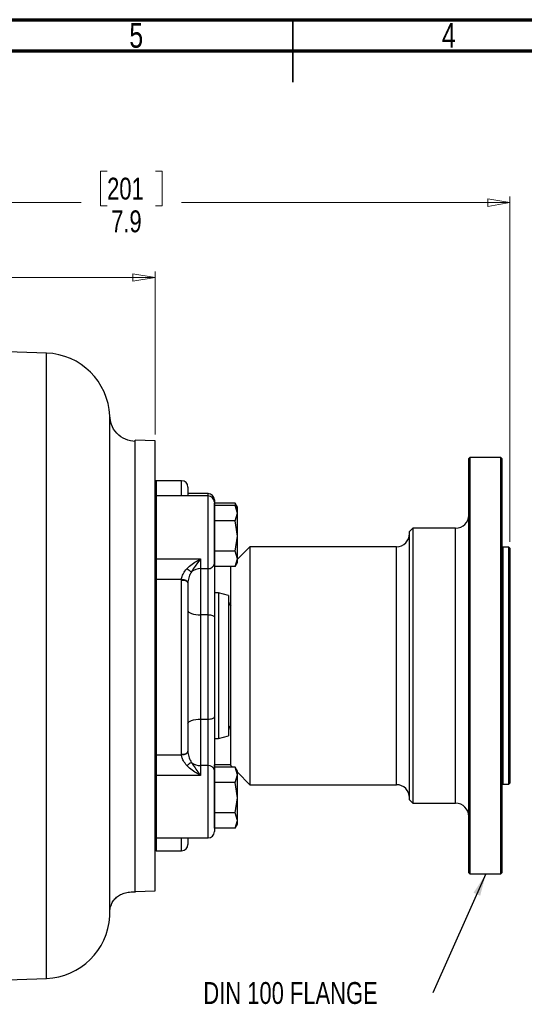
# Model space of a CAD drawing. Header units: inches. Extents: x 0.6 to 16.3, y 0.2 to 11.5.
# Tile 9 of 18: x 6.7 to 9.9, y 5.3 to 11.5. Entities that reach past the tile are written whole.
import ezdxf

# ---------------------------------------------------------------- set-up
doc = ezdxf.new("R2010")
doc.units = ezdxf.units.IN
doc.header["$MEASUREMENT"] = 0
doc.styles.add('SLDTEXTSTYLE0', font='TXT', dxfattribs={"width": 0.75})
doc.dimstyles.new('SLDDIMSTYLE3', dxfattribs={"dimtxt": 0.137795, "dimasz": 0.14, "dimexe": 0, "dimexo": 0.0625, "dimgap": 0.034449, "dimtad": 0, "dimdec": 1, "dimlfac": 1.5, "dimrnd": 1e-09, "dimzin": 12, "dimdsep": 46, "dimtxsty": 'SLDTEXTSTYLE0', "dimblk1": 'CLOSED', "dimblk2": 'CLOSED', "dimsah": 1, "dimcen": 0.09, "dimadec": 0, "dimazin": 3, "dimtfac": 1, "dimtofl": 0, "dimtmove": 0, "dimatfit": 3, "dimldrblk": 'CLOSED', "dimfxl": 0, "dimfrac": 2, "dimtolj": 1, "dimtzin": 12, "dimarcsym": 0})
doc.dimstyles.new('SLDDIMSTYLE5', dxfattribs={"dimtxt": 0.18, "dimasz": 0.14, "dimexe": 0, "dimexo": 0.0625, "dimgap": 0, "dimtad": 0, "dimtih": 1, "dimtoh": 1, "dimdec": 0, "dimrnd": 1e-09, "dimzin": 0, "dimdsep": 46, "dimtxsty": 'Standard', "dimsah": 1, "dimcen": 0.09, "dimadec": 0, "dimazin": 0, "dimtfac": 0.14, "dimtdec": 0, "dimtofl": 0, "dimtmove": 0, "dimatfit": 3, "dimfxl": 0, "dimfrac": 2, "dimtolj": 1, "dimtzin": 0, "dimarcsym": 0})

# ---------------------------------------------------------------- blocks, each defined once
blk = doc.blocks.new('_Closed')
at = {"color": 0, "linetype": 'ByBlock', "lineweight": -2}
for p, q in [((-1, 0.166667), (0, 0)), ((-1, 0.166667), (-1, -0.166667)), ((0, 0), (-1, -0.166667)), ((0, 0), (-1, 0))]:
    blk.add_line(p, q, dxfattribs=at)
blk = doc.blocks.new('_D_7')
at = {"color": 7, "linetype": 'Continuous', "lineweight": 0}
for p, q in [((7.2953, 10.5411), (7.2533, 10.5411)), ((7.2533, 10.5411), (7.2533, 10.3223)), ((7.6007, 10.5411), (7.6427, 10.5411)), ((7.6427, 10.5411), (7.6427, 10.3223)), ((4.5522, 10.3629), (4.5522, 10.382)), ((9.8325, 8.2034), (9.8325, 10.382)), ((4.5522, 10.3426), (7.1324, 10.3426)), ((7.2533, 10.3223), (7.2953, 10.3223)), ((7.6427, 10.3223), (7.6007, 10.3223)), ((9.8325, 10.3426), (7.7635, 10.3426))]:
    blk.add_line(p, q, dxfattribs=at)
at = {"color": 7, "linetype": 'Continuous', "lineweight": 18, "xscale": 0.14, "yscale": 0.14, "rotation": 180.0000000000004}
blk.add_blockref('_Closed', (4.5522, 10.3426), dxfattribs=at)
at = {"color": 7, "linetype": 'Continuous', "lineweight": 18, "xscale": 0.14, "yscale": 0.14}
blk.add_blockref('_Closed', (9.8325, 10.3426), dxfattribs=at)
at = {"color": 7, "linetype": 'Continuous', "lineweight": 18, "char_height": 0.1378, "attachment_point": 1, "style": 'SLDTEXTSTYLE0'}
for s, insert in [('201', (7.2953, 10.5)), ('7.9', (7.3207, 10.2938))]:
    blk.add_mtext(s, dxfattribs=dict(at, insert=insert))
blk = doc.blocks.new('_D_8')
at = {"color": 7, "linetype": 'Continuous', "lineweight": 0}
for p, q in [((5.9081, 10.0687), (5.8661, 10.0687)), ((5.8661, 10.0687), (5.8661, 9.8499)), ((6.2135, 10.0687), (6.2555, 10.0687)), ((6.2555, 10.0687), (6.2555, 9.8499)), ((4.5522, 9.8702), (5.7452, 9.8702)), ((7.5975, 9.8702), (6.3763, 9.8702)), ((7.5975, 8.8806), (7.5975, 9.9096)), ((5.8661, 9.8499), (5.9081, 9.8499)), ((6.2555, 9.8499), (6.2135, 9.8499))]:
    blk.add_line(p, q, dxfattribs=at)
at = {"color": 7, "linetype": 'Continuous', "lineweight": 18, "xscale": 0.14, "yscale": 0.14, "rotation": 180.0000000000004}
blk.add_blockref('_Closed', (4.5522, 9.8702), dxfattribs=at)
at = {"color": 7, "linetype": 'Continuous', "lineweight": 18, "xscale": 0.14, "yscale": 0.14}
blk.add_blockref('_Closed', (7.5975, 9.8702), dxfattribs=at)
at = {"color": 7, "linetype": 'Continuous', "lineweight": 18, "char_height": 0.1378, "attachment_point": 1, "style": 'SLDTEXTSTYLE0'}
for s, insert in [('116', (5.9081, 10.0275)), ('4.6', (5.9335, 9.8214))]:
    blk.add_mtext(s, dxfattribs=dict(at, insert=insert))
blk = doc.blocks.new('SW_NOTE_0_2')
at = {"color": 0, "linetype": 'Continuous', "lineweight": 0, "insert": (-1.4446, 0.0686), "char_height": 0.137795, "attachment_point": 1, "style": 'SLDTEXTSTYLE0'}
blk.add_mtext('DIN 100 FLANGE', dxfattribs=at)

msp = doc.modelspace()

# ---------------------------------------------------------------- linework, layer by layer
at = {"color": 7, "linetype": 'Continuous', "lineweight": 70}
for p, q in [((0.5906, 11.4961), (16.3386, 11.4961)), ((0.7874, 11.2992), (16.1417, 11.2992))]:
    msp.add_line(p, q, dxfattribs=at)
at = {"color": 7, "linetype": 'Continuous', "lineweight": 35}
for p, q in [((8.4646, 11.4961), (8.4646, 11.1024)), ((8.4646, 11.2992), (8.4646, 11.4961))]:
    msp.add_line(p, q, dxfattribs=at)
at = {"color": 7, "linetype": 'Continuous', "lineweight": 25}
for p, q in [((6.9133, 9.394), (4.5522, 9.4765)), ((7.3118, 8.9983), (7.3118, 8.9987)), ((7.5975, 8.8413), (7.4723, 8.8456)), ((7.5975, 6.005), (7.5975, 8.8413)), ((9.5802, 8.7358), (9.5735, 8.7292)), ((9.5735, 8.6847), (9.5735, 8.7292)), ((9.7749, 8.7358), (9.5802, 8.7358)), ((9.5802, 8.7358), (9.5802, 8.6911)), ((9.5802, 8.6911), (9.5802, 6.1105)), ((9.7815, 8.7292), (9.7749, 8.7358)), ((9.7749, 6.1105), (9.7749, 8.7358)), ((9.7815, 8.7292), (9.7815, 6.1172)), ((9.5735, 6.1172), (9.5735, 8.6847)), ((7.7642, 8.5898), (7.6042, 8.5898)), ((7.8042, 8.5498), (7.8042, 8.4942)), ((7.9309, 8.5086), (7.8042, 8.5086)), ((7.9309, 8.4942), (7.6042, 8.4942)), ((7.9709, 8.4686), (7.9709, 8.4542)), ((7.9709, 8.4542), (7.9709, 8.068)), ((7.9709, 8.4333), (7.9709, 8.4477)), ((8.1018, 8.4477), (7.9709, 8.4477)), ((8.1167, 8.4219), (8.1018, 8.4478)), ((8.1114, 8.4167), (8.1018, 8.4477)), ((7.9709, 8.3852), (7.9709, 8.4333)), ((8.1018, 8.4333), (7.9709, 8.4333)), ((7.9709, 8.3371), (7.9709, 8.3852)), ((8.1167, 8.4075), (8.1018, 8.4334)), ((8.1167, 8.3852), (8.1018, 8.4333)), ((8.1018, 8.3371), (8.1167, 8.3852)), ((8.1167, 8.4075), (8.1167, 8.4219)), ((8.1167, 8.3852), (8.1167, 8.4075)), ((8.1167, 8.2409), (8.1167, 8.3852)), ((7.9709, 8.2409), (7.9709, 8.3371)), ((8.1018, 8.3371), (7.9709, 8.3371)), ((8.1167, 8.2409), (8.1018, 8.3371)), ((9.2209, 8.2898), (9.2002, 8.2692)), ((9.2002, 8.2403), (9.2002, 8.2692)), ((9.4902, 8.2898), (9.2209, 8.2898)), ((9.2209, 8.2898), (9.2209, 8.2603)), ((9.2209, 8.2603), (9.2209, 6.5565)), ((7.9709, 8.1447), (7.9709, 8.2409)), ((8.1018, 8.1447), (8.1167, 8.2409)), ((8.1167, 8.0965), (8.1167, 8.2409)), ((9.2002, 6.5772), (9.2002, 8.2403)), ((8.1018, 8.1447), (7.9709, 8.1447)), ((7.9709, 8.0965), (7.9709, 8.1447)), ((8.1167, 8.0965), (8.1018, 8.1447)), ((8.1949, 8.1732), (8.1167, 8.095)), ((9.1169, 8.1732), (8.1949, 8.1732)), ((8.1949, 8.1732), (8.1949, 8.1476)), ((8.1949, 8.1476), (8.1949, 6.6732)), ((9.8259, 8.1707), (9.7882, 8.1707)), ((9.8325, 8.164), (9.8259, 8.1707)), ((9.8259, 6.6757), (9.8259, 8.1707)), ((9.8325, 8.164), (9.8325, 6.6823)), ((7.6042, 8.0969), (7.8842, 8.0969)), ((7.6042, 8.0969), (7.6042, 7.966)), ((7.8842, 8.0969), (7.8842, 8.0355)), ((7.9709, 8.0484), (7.9709, 8.0965)), ((8.1018, 8.0484), (8.1167, 8.0965)), ((8.1018, 8.0483), (8.1167, 8.0742)), ((8.1167, 8.0742), (8.1167, 8.0965)), ((7.8842, 8.0355), (7.9309, 8.0355)), ((7.8842, 8.0355), (7.8842, 7.7443)), ((7.9309, 7.7443), (7.9309, 8.0355)), ((7.9709, 8.068), (7.9709, 7.7307)), ((8.1018, 8.0484), (7.9709, 8.0484)), ((8.0749, 8.0317), (8.0749, 8.0484)), ((8.0749, 6.7932), (8.0749, 8.0317)), ((7.6042, 7.966), (7.6042, 6.8624)), ((7.7642, 7.966), (7.6042, 7.966)), ((7.7642, 7.9632), (7.7642, 7.966)), ((7.7642, 6.8652), (7.7642, 7.9632)), ((7.8042, 7.9468), (7.8042, 7.9447)), ((7.8042, 7.9447), (7.8042, 6.8843)), ((7.9975, 7.8825), (7.9709, 7.8825)), ((8.0602, 7.8657), (7.9975, 7.8825)), ((7.9975, 7.8825), (7.9975, 6.9638)), ((8.0602, 7.8657), (8.0602, 6.9806)), ((7.8842, 7.7443), (7.8842, 7.0866)), ((7.9309, 7.7443), (7.8842, 7.7443)), ((7.9309, 7.0866), (7.9309, 7.7443)), ((7.9709, 7.7307), (7.9709, 7.1008)), ((7.8842, 7.0866), (7.9309, 7.0866)), ((7.8842, 7.0866), (7.8842, 6.7938)), ((7.9309, 6.7938), (7.9309, 7.0866)), ((7.9709, 7.1008), (7.9709, 6.7617)), ((7.9709, 6.9638), (7.9975, 6.9638)), ((7.9975, 6.9638), (8.0602, 6.9806)), ((7.6042, 6.8624), (7.7642, 6.8624)), ((7.6042, 6.8624), (7.6042, 6.7313)), ((7.7642, 6.8624), (7.7642, 6.8652)), ((7.8042, 6.8843), (7.8042, 6.8822)), ((7.8842, 6.7938), (7.8842, 6.7313)), ((7.9309, 6.7938), (7.8842, 6.7938)), ((7.9709, 6.7835), (7.9709, 6.7979)), ((8.0749, 6.7979), (7.9709, 6.7979)), ((7.9709, 6.7354), (7.9709, 6.7835)), ((8.1018, 6.7835), (7.9709, 6.7835)), ((8.0749, 6.7932), (8.0845, 6.7835)), ((8.1167, 6.7577), (8.1018, 6.7836)), ((8.1167, 6.7354), (8.1018, 6.7835)), ((7.8842, 6.7313), (7.6042, 6.7313)), ((7.9709, 6.7617), (7.9709, 6.3777)), ((7.9709, 6.6873), (7.9709, 6.7354)), ((8.1018, 6.6873), (8.1167, 6.7354)), ((8.1167, 6.7354), (8.1167, 6.7577)), ((8.1167, 6.7513), (8.1949, 6.6732)), ((8.1167, 6.591), (8.1167, 6.7354)), ((7.9709, 6.591), (7.9709, 6.6873)), ((8.1018, 6.6873), (7.9709, 6.6873)), ((8.1167, 6.591), (8.1018, 6.6873)), ((8.1949, 6.6732), (9.1169, 6.6732)), ((9.7882, 6.6757), (9.8259, 6.6757)), ((9.8259, 6.6757), (9.8325, 6.6823)), ((7.9709, 6.4948), (7.9709, 6.591)), ((8.1018, 6.4948), (8.1167, 6.591)), ((8.1167, 6.4467), (8.1167, 6.591)), ((9.2002, 6.5772), (9.2209, 6.5565)), ((9.2209, 6.5565), (9.4902, 6.5565)), ((8.1018, 6.4948), (7.9709, 6.4948)), ((7.9709, 6.4467), (7.9709, 6.4948)), ((8.1167, 6.4467), (8.1018, 6.4948)), ((7.9709, 6.3986), (7.9709, 6.4467)), ((8.1018, 6.3986), (7.9709, 6.3986)), ((8.1018, 6.3986), (8.1167, 6.4467)), ((8.1018, 6.3985), (8.1167, 6.4244)), ((8.1167, 6.4244), (8.1167, 6.4467)), ((7.6042, 6.3377), (7.9309, 6.3377)), ((7.8042, 6.3377), (7.8042, 6.2965)), ((7.6042, 6.2565), (7.7642, 6.2565)), ((9.5735, 6.1172), (9.5802, 6.1105)), ((9.5802, 6.1105), (9.7749, 6.1105)), ((9.7749, 6.1105), (9.7815, 6.1172)), ((7.4722, 6.0007), (7.5975, 6.005)), ((5.9602, 5.419), (6.9133, 5.4523))]:
    msp.add_line(p, q, dxfattribs=at)
at = {"color": 8, "linetype": 'Continuous', "lineweight": 25}
for p, q in [((6.9133, 7.4232), (6.9133, 9.394)), ((7.6042, 8.5898), (7.6042, 8.4942)), ((7.7642, 8.4942), (7.7642, 8.5898)), ((7.9309, 8.4942), (7.9309, 8.5086)), ((7.6042, 8.4942), (7.6042, 8.0969)), ((7.9309, 8.0355), (7.9309, 8.4942)), ((9.4902, 8.2603), (9.4902, 8.2898)), ((9.4902, 6.5565), (9.4902, 8.2603)), ((9.1169, 8.1476), (9.1169, 8.1732)), ((9.1169, 6.6732), (9.1169, 8.1476)), ((9.7882, 8.1707), (9.7882, 6.6757)), ((6.9133, 5.4523), (6.9133, 7.4232)), ((7.9309, 6.3377), (7.9309, 6.7938)), ((7.6042, 6.7313), (7.6042, 6.3377)), ((7.6042, 6.3377), (7.6042, 6.2565)), ((7.7642, 6.2565), (7.7642, 6.3377))]:
    msp.add_line(p, q, dxfattribs=at)
at = {"color": 7, "linetype": 'Continuous', "lineweight": 25, "flags": 128}
for points in [[(7.5975, 8.1007), (7.5977, 8.1), (7.598, 8.0993), (7.5987, 8.0986), (7.5995, 8.098), (7.6005, 8.0976), (7.6017, 8.0972), (7.6029, 8.097), (7.6042, 8.0969)], [(7.5975, 7.9629), (7.5977, 7.9635), (7.598, 7.9641), (7.5987, 7.9646), (7.5995, 7.9651), (7.6005, 7.9655), (7.6017, 7.9658), (7.6029, 7.9659), (7.6042, 7.966)], [(7.8042, 7.9468), (7.8034, 7.9504), (7.8011, 7.9539), (7.7974, 7.9572), (7.7924, 7.96), (7.7864, 7.9625), (7.7795, 7.9643), (7.772, 7.9655), (7.7642, 7.966)], [(7.7642, 7.9632), (7.772, 7.9628), (7.7795, 7.9618), (7.7864, 7.9601), (7.7925, 7.9578), (7.7975, 7.955), (7.8012, 7.9518), (7.8034, 7.9483), (7.8042, 7.9447)], [(7.8042, 7.7714), (7.8057, 7.7661), (7.8103, 7.761), (7.8177, 7.7563), (7.8276, 7.7522), (7.8398, 7.7488), (7.8536, 7.7463), (7.8686, 7.7448), (7.8842, 7.7443)], [(7.9309, 7.7443), (7.9387, 7.744), (7.9462, 7.7432), (7.9531, 7.742), (7.9592, 7.7403), (7.9641, 7.7382), (7.9678, 7.7359), (7.9701, 7.7333), (7.9709, 7.7307)], [(7.8042, 7.0581), (7.8057, 7.0637), (7.8103, 7.069), (7.8177, 7.0739), (7.8276, 7.0782), (7.8398, 7.0818), (7.8536, 7.0844), (7.8686, 7.086), (7.8842, 7.0866)], [(7.9309, 7.0866), (7.9387, 7.0868), (7.9462, 7.0876), (7.9531, 7.0889), (7.9592, 7.0907), (7.9641, 7.0929), (7.9678, 7.0953), (7.9701, 7.098), (7.9709, 7.1008)], [(7.5975, 6.8656), (7.5977, 6.865), (7.598, 6.8644), (7.5987, 6.8638), (7.5995, 6.8633), (7.6005, 6.8629), (7.6017, 6.8626), (7.6029, 6.8624), (7.6042, 6.8624)], [(7.7642, 6.8652), (7.772, 6.8655), (7.7795, 6.8666), (7.7864, 6.8684), (7.7925, 6.8708), (7.7975, 6.8737), (7.8012, 6.877), (7.8034, 6.8806), (7.8042, 6.8843)], [(7.7642, 6.8624), (7.772, 6.8629), (7.7795, 6.8641), (7.7864, 6.866), (7.7924, 6.8685), (7.7974, 6.8715), (7.8011, 6.8749), (7.8034, 6.8785), (7.8042, 6.8822)], [(7.5975, 6.7276), (7.5977, 6.7284), (7.598, 6.7291), (7.5987, 6.7297), (7.5995, 6.7303), (7.6005, 6.7307), (7.6017, 6.7311), (7.6029, 6.7313), (7.6042, 6.7313)]]:
    msp.add_lwpolyline(points, dxfattribs=at)
at = {"color": 7, "linetype": 'Continuous', "lineweight": 25}
for centre, radius, start, end in [((6.8989, 8.981), 0.4133, 2.4556, 88), ((7.6042, 8.5832), 0.00667, 90, 180), ((7.7642, 8.5498), 0.04, 0, 90), ((7.9309, 8.4686), 0.04, 0, 90), ((7.6042, 8.4875), 0.00667, 90, 180), ((7.9309, 8.4542), 0.04, 0, 90), ((9.4902, 8.3732), 0.0833, 270, 0), ((9.1169, 8.2565), 0.0833, 270, 0), ((9.7882, 8.1773), 0.00667, 180, 270), ((7.9865, 8.2858), 0.314, 233.03644, 239.37293), ((7.8829, 7.9457), 0.0898, 89.18868, 128.91121), ((7.9343, 8.0722), 0.0368, 264.65412, 353.39971), ((8.1015, 7.8312), 0.0413, 180, 229.82223), ((8.1015, 7.0152), 0.0413, 130.17777, 180), ((8.044, 6.4643), 0.4114, 121.91973, 126.78765), ((7.8829, 6.8843), 0.0905, 231.50798, 270.84393), ((7.9345, 6.7572), 0.0367, 7.0382, 95.62698), ((9.1169, 6.5898), 0.0833, 0, 90), ((9.7882, 6.669), 0.00667, 90, 180), ((9.4902, 6.4732), 0.0833, 0, 90), ((7.6042, 6.3444), 0.00667, 180, 270), ((7.9309, 6.3777), 0.04, 270, 360), ((7.7642, 6.2965), 0.04, 270, 360), ((7.6042, 6.2632), 0.00667, 180, 270), ((6.8989, 5.8654), 0.4133, 272, 356.99492)]:
    msp.add_arc(centre, radius, start, end, dxfattribs=at)
for points, knots in [([(7.3116, 7.4232), (7.3117, 7.492), (7.3117, 7.6295), (7.3118, 7.832), (7.3118, 7.9873), (7.3118, 8.1013), (7.3118, 8.1807), (7.3118, 8.266), (7.3118, 8.356), (7.3118, 8.4491), (7.3117, 8.5255), (7.3117, 8.5847), (7.3117, 8.627), (7.3116, 8.6671), (7.3116, 8.7049), (7.3116, 8.7579), (7.3116, 8.8205), (7.3117, 8.8722), (7.3117, 8.9047), (7.3117, 8.9237), (7.3117, 8.9397), (7.3118, 8.953), (7.3118, 8.964), (7.3118, 8.9729), (7.3118, 8.9833), (7.3118, 8.992), (7.3118, 8.9967), (7.3118, 8.9976), (7.3118, 8.9979)], [0, 0, 0, 0, 0.084698, 0.169321, 0.253898, 0.286494, 0.323021, 0.363487, 0.4079, 0.456268, 0.508604, 0.534744, 0.560739, 0.586587, 0.612286, 0.637836, 0.701018, 0.763227, 0.789007, 0.813437, 0.836518, 0.858251, 0.878639, 0.897681, 0.915378, 0.957117, 0.988713, 1, 1, 1, 1]), ([(7.4743, 8.8364), (7.4523, 8.8396), (7.4084, 8.8458), (7.3537, 8.8858), (7.3185, 8.9394), (7.3144, 8.9797), (7.3126, 8.998)], [0, 0, 0, 0, 0.261613, 0.522372, 0.782691, 1, 1, 1, 1]), ([(7.4722, 6.0007), (7.4722, 6.006), (7.4722, 6.0166), (7.4722, 6.1011), (7.4722, 6.2326), (7.4722, 6.4108), (7.4722, 6.6277), (7.4722, 6.8752), (7.4722, 7.1437), (7.4722, 7.423), (7.4722, 7.7023), (7.4723, 7.9708), (7.4723, 8.2183), (7.4723, 8.4352), (7.4723, 8.6135), (7.4723, 8.745), (7.4723, 8.8297), (7.4723, 8.8403), (7.4723, 8.8456)], [0, 0, 0, 0, 0.0625, 0.125, 0.1875, 0.25, 0.3125, 0.375, 0.4375, 0.5, 0.5625, 0.625, 0.6875, 0.75, 0.8125, 0.875, 0.9375, 1, 1, 1, 1]), ([(7.7977, 8.0349), (7.7986, 8.0359), (7.804, 8.0414), (7.8201, 8.056), (7.8481, 8.0761), (7.872, 8.0902), (7.8841, 8.0969), (7.8842, 8.0969)], [0, 0, 0, 0, 0.038304, 0.210132, 0.599548, 0.996751, 1, 1, 1, 1]), ([(7.8842, 8.0969), (7.8841, 8.0968), (7.8685, 8.0766), (7.8493, 8.0517), (7.8308, 8.0228), (7.8272, 8.0167), (7.8265, 8.0156)], [0, 0, 0, 0, 0.003279, 0.797523, 0.963525, 1, 1, 1, 1]), ([(7.7642, 7.966), (7.7644, 7.9681), (7.7651, 7.9795), (7.7696, 7.9929), (7.7804, 8.0144), (7.7895, 8.0253), (7.7977, 8.0349)], [0, 0, 0, 0, 0.0892672, 0.47597, 0.5328338, 1, 1, 1, 1]), ([(7.8265, 8.0156), (7.8211, 8.0059), (7.8104, 7.9864), (7.8049, 7.9616), (7.8043, 7.9489), (7.8042, 7.9468)], [0, 0, 0, 0, 0.455207, 0.908538, 1, 1, 1, 1]), ([(7.3116, 5.8437), (7.3116, 5.8443), (7.3116, 5.8456), (7.3116, 5.8618), (7.3116, 5.8901), (7.3116, 5.9312), (7.3116, 5.9775), (7.3116, 6.0254), (7.3116, 6.0717), (7.3116, 6.114), (7.3116, 6.1501), (7.3116, 6.1786), (7.3116, 6.2006), (7.3117, 6.2188), (7.3117, 6.2362), (7.3117, 6.2535), (7.3117, 6.2708), (7.3117, 6.288), (7.3117, 6.3249), (7.3117, 6.3784), (7.3117, 6.4485), (7.3118, 6.5237), (7.3118, 6.6023), (7.3118, 6.6749), (7.3118, 6.7236), (7.3118, 6.7563), (7.3117, 6.7848), (7.3117, 6.8142), (7.3117, 6.8439), (7.3117, 6.8738), (7.3117, 6.904), (7.3117, 6.9721), (7.3116, 7.0867), (7.3116, 7.2504), (7.3116, 7.3656), (7.3116, 7.4232)], [0, 0, 0, 0, 0.0479459, 0.0989623, 0.1615141, 0.2178288, 0.2679049, 0.3117412, 0.3493368, 0.3806912, 0.4058041, 0.4246755, 0.4373057, 0.4481524, 0.4587917, 0.4692237, 0.4794487, 0.4894665, 0.4992773, 0.5427336, 0.5776548, 0.6089188, 0.6556525, 0.6907495, 0.7095946, 0.7217644, 0.7347293, 0.7476978, 0.7606696, 0.7736447, 0.7866227, 0.7996036, 0.8608071, 0.9303936, 1, 1, 1, 1]), ([(7.7977, 6.7937), (7.7896, 6.8034), (7.7759, 6.8199), (7.7672, 6.8425), (7.7647, 6.8554), (7.7644, 6.8603), (7.7642, 6.8624)], [0, 0, 0, 0, 0.466659, 0.794726, 0.91083, 1, 1, 1, 1]), ([(7.8042, 6.8822), (7.8043, 6.8801), (7.8049, 6.8674), (7.8104, 6.8428), (7.8211, 6.8232), (7.8265, 6.8134)], [0, 0, 0, 0, 0.091462, 0.544793, 1, 1, 1, 1]), ([(7.8842, 6.7313), (7.8841, 6.7314), (7.872, 6.7382), (7.8481, 6.7524), (7.8201, 6.7726), (7.804, 6.7872), (7.7986, 6.7927), (7.7977, 6.7937)], [0, 0, 0, 0, 0.003249, 0.400452, 0.789868, 0.961696, 1, 1, 1, 1]), ([(7.8265, 6.8134), (7.8272, 6.8123), (7.8308, 6.8062), (7.8493, 6.7771), (7.8685, 6.7519), (7.8841, 6.7314), (7.8842, 6.7313)], [0, 0, 0, 0, 0.036475, 0.202477, 0.996721, 1, 1, 1, 1]), ([(7.3118, 5.8652), (7.312, 5.8702), (7.3123, 5.8798), (7.3151, 5.8954), (7.3206, 5.9153), (7.3318, 5.9389), (7.3504, 5.9612), (7.3747, 5.9786), (7.4044, 5.9908), (7.4387, 5.9979), (7.462, 5.998), (7.4743, 5.9981)], [0, 0, 0, 0, 0.045821, 0.087916, 0.129684, 0.219258, 0.32647, 0.456859, 0.612554, 0.793775, 1, 1, 1, 1])]:
    msp.add_open_spline(points, degree=3, knots=knots, dxfattribs=at)

# ---------------------------------------------------------------- block references
at = {"color": 7, "linetype": 'Continuous', "lineweight": 0}
msp.add_blockref('SW_NOTE_0_2', (9.346, 5.3603), dxfattribs=at)

# ---------------------------------------------------------------- texts
at = {"color": 7, "linetype": 'Continuous', "lineweight": 0, "char_height": 0.1562, "attachment_point": 2, "style": 'SLDTEXTSTYLE0'}
for s, insert in [('5', (7.4787, 11.4753)), ('4', (9.4472, 11.4753))]:
    msp.add_mtext(s, dxfattribs=dict(at, insert=insert))

# ---------------------------------------------------------------- dimensions: what is measured, and where the dimension line sits
at = {"color": 7, "linetype": 'Continuous', "lineweight": 18}
for base, p1, p2, picture, middle in [((9.8325, 10.3426), (4.5522, 10.3236), (9.8325, 8.164), '_D_7', (7.448, 10.3426)), ((4.5522, 9.8702), (7.5975, 8.8413), (4.5522, 10.3236), '_D_8', (6.0608, 9.8702))]:
    dim = msp.add_linear_dim(base=base, p1=p1, p2=p2, dimstyle='SLDDIMSTYLE3', dxfattribs=at)
    dim.commit()
    dim.dimension.update_dxf_attribs({"geometry": picture, "text_midpoint": middle, "dimtype": 160})

# ---------------------------------------------------------------- leaders
at = {"color": 7, "linetype": 'Continuous', "lineweight": 0}
msp.add_leader([(9.6811, 6.1105), (9.346, 5.3603)], dimstyle='SLDDIMSTYLE5', dxfattribs=at)

doc.saveas('drawing.dxf')
